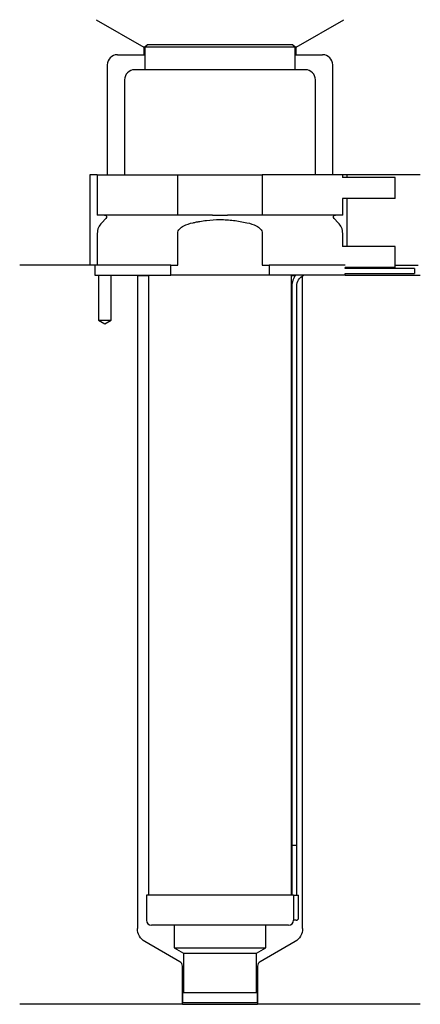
# Model space of a CAD drawing. Header units: inches. Extents: x 24 to 104, y 143 to 340.
import ezdxf

# ---------------------------------------------------------------- set-up
doc = ezdxf.new("R2010")
doc.units = ezdxf.units.IN
for name, color, linetype in [('201', 7, 'Continuous'), ('30', 7, 'Continuous'), ('32', 7, 'Continuous')]:
    doc.layers.add(name, color=color, linetype=linetype)

msp = doc.modelspace()

# ---------------------------------------------------------------- linework, layer by layer
at = {"layer": '201', "color": 113}
for p, q in [((39.52, 339.61), (49.05, 334.11)), ((79.45, 334.11), (88.98, 339.61)), ((43.75, 332.61), (49.05, 332.61)), ((49.05, 334.11), (49.05, 332.61)), ((49.25, 334.11), (49.05, 334.11)), ((49.05, 332.61), (49.25, 332.61)), ((79.45, 334.11), (79.25, 334.11)), ((79.25, 332.61), (79.45, 332.61)), ((79.45, 332.61), (79.45, 334.11)), ((79.45, 332.61), (84.75, 332.61)), ((41.75, 330.61), (41.75, 308.61)), ((86.75, 308.61), (86.75, 330.61)), ((39.75, 308.61), (38.25, 308.61)), ((38.25, 308.61), (38.25, 290.61)), ((104.25, 308.61), (88.75, 308.61)), ((89.55, 308.61), (89.55, 308.11)), ((89.55, 303.91), (89.55, 294.31)), ((39.25, 290.61), (24.25, 290.61)), ((38.25, 290.61), (24.25, 290.61)), ((39.25, 290.61), (39.25, 288.61)), ((99.25, 290.61), (103.8, 290.61)), ((99.25, 290.61), (103.8, 290.61)), ((40, 288.61), (40, 279.61)), ((42.5, 279.61), (42.5, 288.61)), ((47.65, 288.61), (47.75, 288.51)), ((47.75, 288.51), (47.75, 158.15)), ((47.75, 288.51), (49.95, 288.51)), ((78.55, 288.51), (79.3, 288.51)), ((80.74, 288.51), (80.75, 288.51)), ((80.75, 288.51), (80.76, 288.52)), ((80.75, 158.15), (80.75, 288.51)), ((89.25, 288.61), (104.25, 288.61)), ((40, 279.61), (41.25, 278.88)), ((41.25, 278.88), (42.5, 279.61)), ((56.24, 151.51), (49.25, 155.55)), ((79.25, 155.55), (72.25, 151.51)), ((56.74, 143.02), (56.74, 150.65)), ((71.75, 150.65), (71.75, 143.02)), ((56.74, 143.02), (24.25, 143.02)), ((56.74, 143.02), (71.75, 143.02)), ((104.25, 143.02), (71.75, 143.02))]:
    msp.add_line(p, q, dxfattribs=at)
for centre, radius, start, end in [((43.75, 330.61), 2, 90, 180), ((84.75, 330.61), 2, 0, 90), ((55.74, 150.65), 1, 0, 60), ((72.75, 150.65), 1, 120, 180)]:
    msp.add_arc(centre, radius, start, end, dxfattribs=at)
at = {"layer": '201', "color": 113, "extrusion": (0, 0, -1)}
for centre, start, end in [((-50.75, 158.15), 300, 360), ((-77.75, 158.15), 180, 240)]:
    msp.add_arc(centre, 3, start, end, dxfattribs=at)
at = {"layer": '30', "color": 113}
for p, q in [((49.75, 334.61), (49.25, 334.11)), ((78.75, 334.61), (49.75, 334.61)), ((79.25, 334.11), (78.75, 334.61)), ((79.25, 334.11), (49.25, 334.11)), ((49.25, 334.11), (49.25, 329.61)), ((79.25, 329.61), (79.25, 334.11)), ((81.3, 329.61), (47.2, 329.61)), ((45.2, 327.61), (45.2, 308.61)), ((83.3, 308.61), (83.3, 327.61)), ((39.75, 308.61), (39.75, 300.61)), ((39.75, 308.61), (55.81, 308.61)), ((55.81, 300.61), (55.81, 308.61)), ((55.81, 308.61), (72.69, 308.61)), ((88.75, 308.61), (72.69, 308.61)), ((72.69, 308.61), (72.69, 300.61)), ((88.75, 308.11), (88.75, 308.61)), ((88.75, 300.61), (88.75, 303.91)), ((55.81, 300.61), (39.75, 300.61)), ((41.48, 299.92), (40.63, 299.07)), ((62.73, 300.61), (55.81, 300.61)), ((72.69, 300.61), (65.77, 300.61)), ((88.75, 300.61), (72.69, 300.61)), ((87.87, 299.07), (87.02, 299.92)), ((39.75, 296.95), (39.75, 290.61)), ((55.81, 290.61), (55.81, 296.95)), ((72.69, 296.95), (72.69, 290.61)), ((88.75, 294.31), (88.75, 296.95)), ((39.25, 290.61), (39.25, 288.61)), ((54.45, 290.61), (39.25, 290.61)), ((54.45, 288.61), (54.45, 290.61)), ((54.45, 290.61), (55.81, 290.61)), ((72.69, 290.61), (74.05, 290.61)), ((74.05, 290.61), (74.05, 288.61)), ((89.22, 290.61), (74.05, 290.61)), ((89.25, 289.91), (89.25, 290.11)), ((103.1, 289.91), (89.25, 289.91)), ((103.1, 289.91), (103.1, 288.91)), ((39.25, 288.61), (54.45, 288.61)), ((40, 288.61), (40, 279.61)), ((42.5, 279.61), (42.5, 288.61)), ((49.95, 288.61), (49.95, 164.81)), ((74.05, 288.61), (54.45, 288.61)), ((89.25, 288.61), (74.05, 288.61)), ((78.55, 164.81), (78.55, 288.61)), ((89.25, 288.91), (103.1, 288.91)), ((89.25, 288.61), (89.25, 288.91)), ((78.6, 286.41), (78.6, 174.81)), ((79.6, 174.81), (79.6, 286.41)), ((40, 279.61), (42.5, 279.61)), ((78.6, 174.81), (79.6, 174.81)), ((78.6, 174.81), (78.6, 164.81)), ((78.6, 174.81), (79.6, 174.81)), ((79.6, 164.81), (79.6, 174.81)), ((49.55, 164.81), (49.55, 159.81)), ((78.93, 164.81), (49.55, 164.81)), ((78.93, 164.81), (78.93, 160.31)), ((78.93, 164.81), (79.95, 164.81)), ((79.95, 160.31), (79.95, 164.81)), ((79.45, 159.81), (78.95, 159.81)), ((77.95, 158.81), (50.55, 158.81)), ((55.1, 158.81), (55.1, 154.27)), ((73.4, 154.27), (73.4, 158.81)), ((55.1, 154.27), (56.94, 153.21)), ((55.1, 154.27), (73.4, 154.27)), ((71.55, 153.21), (73.4, 154.27)), ((56.94, 153.21), (56.94, 145.41)), ((56.94, 153.21), (71.55, 153.21)), ((71.55, 145.41), (71.55, 153.21)), ((56.74, 145.41), (56.74, 143.41)), ((56.74, 145.41), (71.75, 145.41)), ((71.75, 143.41), (71.75, 145.41)), ((56.74, 143.41), (71.75, 143.41))]:
    msp.add_line(p, q, dxfattribs=at)
for centre, radius, start, end in [((47.2, 327.61), 2, 90, 180), ((81.3, 327.61), 2, 0, 90), ((42.75, 296.95), 3, 135, 180), ((85.75, 296.95), 3, 0, 45), ((82.1, 286.41), 3.5, 141.0539, 180), ((50.55, 159.81), 1, 180, 270), ((77.95, 159.81), 1, -90, 0), ((79.45, 160.31), 0.5, -90, 0)]:
    msp.add_arc(centre, radius, start, end, dxfattribs=at)
at = {"layer": '30', "color": 113, "extrusion": (0, 0, -1)}
for centre, radius, start, end in [((-41.2, 300.21), 0.4, 90, 225), ((-87.3, 300.21), 0.4, -45, 90), ((-82.1, 286.41), 2.5, 0, 61.6416)]:
    msp.add_arc(centre, radius, start, end, dxfattribs=at)
at = {"layer": '30', "color": 113}
for points, knots in [([(55.81, 296.95), (55.81, 297.28), (55.98, 297.59), (56.44, 298.08), (56.71, 298.27), (57.59, 298.73), (58.23, 298.92), (58.87, 299.07)], [0, 0, 0, 0, 0.25, 0.25, 0.5, 0.5, 1, 1, 1, 1]), ([(58.87, 299.07), (59.09, 299.12), (59.31, 299.17), (59.76, 299.26), (59.98, 299.3), (60.65, 299.41), (61.1, 299.48), (62.44, 299.64), (63.34, 299.69), (64.7, 299.69), (65.15, 299.68), (66.06, 299.62), (66.51, 299.58), (67.86, 299.43), (68.75, 299.27), (69.63, 299.07)], [0, 0, 0, 0, 0.0625, 0.0625, 0.125, 0.125, 0.25, 0.25, 0.5, 0.5, 0.625, 0.625, 0.75, 0.75, 1, 1, 1, 1]), ([(62.73, 300.61), (63.23, 300.61), (63.74, 300.6), (64.27, 300.6), (64.3, 300.6), (64.37, 300.6), (64.46, 300.6), (64.68, 300.6), (64.87, 300.6), (65.26, 300.61), (65.51, 300.61), (65.77, 300.61)], [0, 0, 0, 0, 0.5, 0.5, 0.53125, 0.53125, 0.5625, 0.625, 0.75, 0.75, 1, 1, 1, 1]), ([(69.63, 299.07), (70.27, 298.92), (70.91, 298.73), (71.79, 298.26), (72.07, 298.07), (72.52, 297.59), (72.69, 297.28), (72.69, 296.95)], [0, 0, 0, 0, 0.5, 0.5, 0.75, 0.75, 1, 1, 1, 1]), ([(78.93, 160.31), (78.93, 160.25), (78.93, 160.19), (78.93, 160.09), (78.93, 160.04), (78.93, 159.95), (78.93, 159.92), (78.94, 159.86), (78.94, 159.83), (78.94, 159.82), (78.94, 159.81), (78.94, 159.81)], [0, 0, 0, 0, 0.20806, 0.20806, 0.416347, 0.416347, 0.62495, 0.62495, 0.835236, 0.835236, 1, 1, 1, 1])]:
    msp.add_open_spline(points, degree=3, knots=knots, dxfattribs=at)
at = {"layer": '32', "color": 113}
for p, q in [((99.25, 308.11), (88.72, 308.11)), ((99.25, 303.91), (99.25, 308.11)), ((99.25, 303.91), (88.72, 303.91)), ((99.25, 294.31), (88.72, 294.31)), ((99.25, 290.11), (99.25, 294.31)), ((99.25, 290.11), (89.22, 290.11))]:
    msp.add_line(p, q, dxfattribs=at)

doc.saveas('drawing.dxf')
